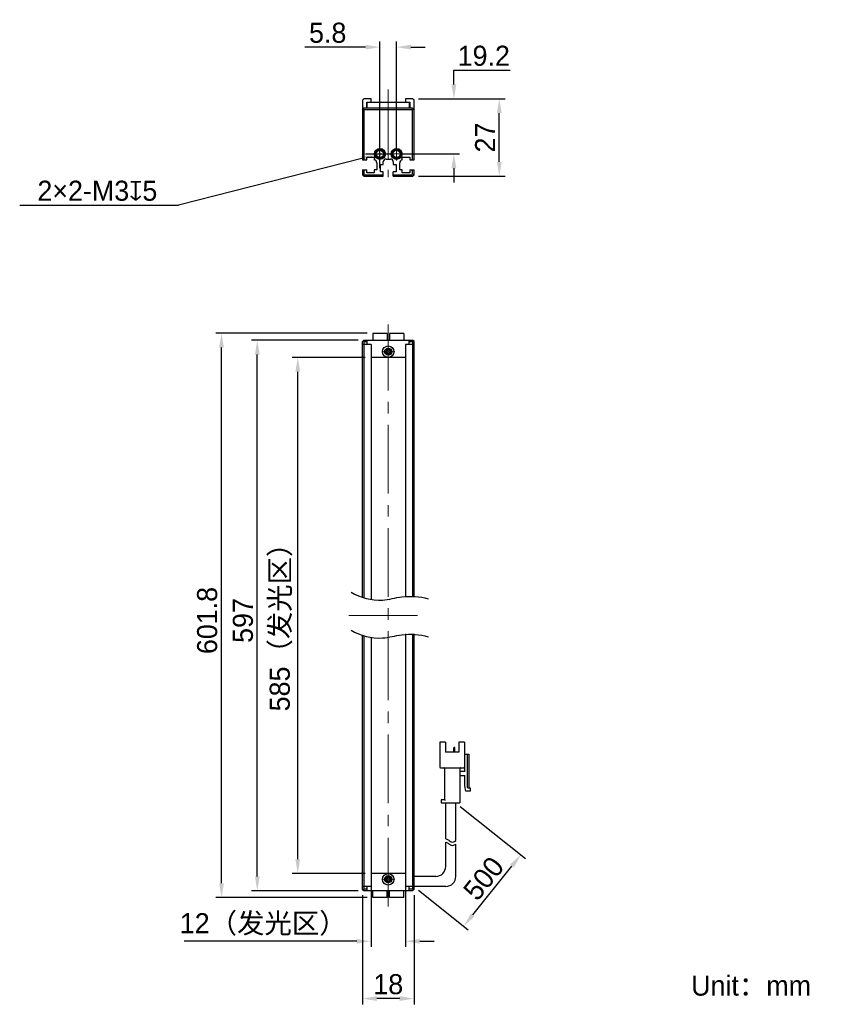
# Model space of a CAD drawing. Header units: millimetres. Extents: x 61 to 201, y 69 to 241.
import ezdxf

# ---------------------------------------------------------------- set-up
doc = ezdxf.new("R2010")
doc.units = ezdxf.units.MM
doc.header["$PDSIZE"] = -5
doc.linetypes.add('点画线', pattern=[18, 12, -2, 2, -2])
for name, color, linetype, lineweight in [('中心线层', 1, '点画线', 18), ('标注', 3, 'Continuous', 25), ('粗实线', 7, 'Continuous', 30), ('粗实线层', 7, 'Continuous', 35)]:
    doc.layers.add(name, color=color, linetype=linetype, lineweight=lineweight)
doc.styles.add('标准', font='txt', dxfattribs={"width": 0.667})
doc.dimstyles.new('CST Standard', dxfattribs={"dimtxt": 3.5, "dimasz": 2.5, "dimexe": 1, "dimexo": 1, "dimgap": 0.6, "dimtad": 1, "dimtoh": 1, "dimdsep": 46, "dimtxsty": 'Standard', "dimcen": -2.5, "dimdle": 5, "dimadec": 0, "dimazin": 2, "dimtfac": 1, "dimtofl": 0, "dimtmove": 0, "dimatfit": 0, "dimfxl": 1, "dimtolj": 1, "dimarcsym": 0})

# ---------------------------------------------------------------- blocks, each defined once
blk = doc.blocks.new('*X1')
at = {"layer": 'Defpoints', "color": 0}
for p in [(129.97, 227.17), (137.16, 227.17), (127.17, 217.57)]:
    blk.add_point(p, dxfattribs=at)
at = {"layer": '标注', "color": 9, "linetype": 'Continuous', "lineweight": -2, "ltscale": 3}
for p, q in [((137.16, 232.17), (146.98, 232.17)), ((137.16, 229.67), (137.16, 232.17)), ((137.16, 215.07), (137.16, 212.57))]:
    blk.add_line(p, q, dxfattribs=at)
at = {"layer": '标注', "color": 0, "linetype": 'Continuous', "lineweight": -2, "ltscale": 3}
for p, q in [((130.97, 227.17), (138.16, 227.17)), ((128.17, 217.57), (138.16, 217.57))]:
    blk.add_line(p, q, dxfattribs=at)
at = {"layer": '标注', "color": 9}
for points in [[(136.74, 229.67), (137.58, 229.67), (137.16, 227.17)], [(137.58, 215.07), (136.74, 215.07), (137.16, 217.57)]]:
    blk.add_solid(points, dxfattribs=at)
at = {"layer": '标注', "color": 7, "insert": (142.37, 234.66), "char_height": 3.5, "attachment_point": 5}
blk.add_mtext('\\A1;\\A1;{\\fFZLanTingHei-R-GBK|b0|i0|c134|p2;19.2}', dxfattribs=at)
blk = doc.blocks.new('*X2')
at = {"layer": 'Defpoints', "color": 0}
for p in [(127.17, 236.18), (124.27, 217.57), (127.17, 217.57)]:
    blk.add_point(p, dxfattribs=at)
at = {"layer": '标注', "color": 0, "linetype": 'Continuous', "lineweight": -2, "ltscale": 3}
for p, q in [((124.27, 218.57), (124.27, 237.18)), ((127.17, 218.57), (127.17, 237.18))]:
    blk.add_line(p, q, dxfattribs=at)
at = {"layer": '标注', "color": 9, "linetype": 'Continuous', "lineweight": -2, "ltscale": 3}
for p, q in [((121.77, 236.18), (111.18, 236.18)), ((129.67, 236.18), (132.17, 236.18))]:
    blk.add_line(p, q, dxfattribs=at)
at = {"layer": '标注', "color": 9}
for points in [[(121.77, 235.77), (121.77, 236.6), (124.27, 236.18)], [(129.67, 236.6), (129.67, 235.77), (127.17, 236.18)]]:
    blk.add_solid(points, dxfattribs=at)
at = {"layer": '标注', "color": 7, "insert": (115.17, 238.67), "char_height": 3.5, "attachment_point": 5}
blk.add_mtext('\\A1;\\A1;{\\fFZLanTingHei-R-GBK|b0|i0|c134|p2;5.8}', dxfattribs=at)
blk = doc.blocks.new('*X3')
at = {"layer": 'Defpoints', "color": 0}
for p in [(109.95, 182.08), (122.72, 182.08), (122.72, 92.08)]:
    blk.add_point(p, dxfattribs=at)
at = {"layer": '标注', "color": 0, "linetype": 'Continuous', "lineweight": -2, "ltscale": 3}
for p, q in [((121.72, 182.08), (108.95, 182.08)), ((121.72, 92.08), (108.95, 92.08))]:
    blk.add_line(p, q, dxfattribs=at)
at = {"layer": '标注', "color": 9, "linetype": 'Continuous', "lineweight": -2, "ltscale": 3}
blk.add_line((109.95, 94.58), (109.95, 179.58), dxfattribs=at)
at = {"layer": '标注', "color": 9}
for points in [[(110.37, 179.58), (109.54, 179.58), (109.95, 182.08)], [(109.54, 94.58), (110.37, 94.58), (109.95, 92.08)]]:
    blk.add_solid(points, dxfattribs=at)
at = {"layer": '标注', "color": 7, "insert": (107.04, 136.2), "char_height": 3.5, "attachment_point": 5, "rotation": 90}
blk.add_mtext('\\A1;{\\fFZLanTingHei-R-GBK|b0|i0|c134|p2;585（发光区）}', dxfattribs=at)
blk = doc.blocks.new('*X4')
at = {"layer": 'Defpoints', "color": 0}
for p in [(102.9, 185.08), (121.47, 185.08), (121.47, 89.08)]:
    blk.add_point(p, dxfattribs=at)
at = {"layer": '标注', "color": 0, "linetype": 'Continuous', "lineweight": -2, "ltscale": 3}
for p, q in [((120.47, 185.08), (101.9, 185.08)), ((120.47, 89.08), (101.9, 89.08))]:
    blk.add_line(p, q, dxfattribs=at)
at = {"layer": '标注', "color": 9, "linetype": 'Continuous', "lineweight": -2, "ltscale": 3}
blk.add_line((102.9, 91.58), (102.9, 182.58), dxfattribs=at)
at = {"layer": '标注', "color": 9}
for points in [[(103.32, 182.58), (102.49, 182.58), (102.9, 185.08)], [(102.49, 91.58), (103.32, 91.58), (102.9, 89.08)]]:
    blk.add_solid(points, dxfattribs=at)
at = {"layer": '标注', "color": 7, "insert": (100.41, 136.2), "char_height": 3.5, "attachment_point": 5, "rotation": 90}
blk.add_mtext('\\A1;{\\fFZLanTingHei-R-GBK|b0|i0|c134|p2;597}', dxfattribs=at)
blk = doc.blocks.new('*X5')
at = {"layer": 'Defpoints', "color": 0}
for p in [(122.72, 92.08), (128.72, 92.08), (122.72, 80.27)]:
    blk.add_point(p, dxfattribs=at)
at = {"layer": '标注', "color": 0, "linetype": 'Continuous', "lineweight": -2, "ltscale": 3}
for p, q in [((122.72, 91.08), (122.72, 79.27)), ((128.72, 91.08), (128.72, 79.27))]:
    blk.add_line(p, q, dxfattribs=at)
at = {"layer": '标注', "color": 9, "linetype": 'Continuous', "lineweight": -2, "ltscale": 3}
for p, q in [((120.22, 80.27), (90.15, 80.27)), ((131.22, 80.27), (133.72, 80.27))]:
    blk.add_line(p, q, dxfattribs=at)
at = {"layer": '标注', "color": 9}
for points in [[(120.22, 79.85), (120.22, 80.68), (122.72, 80.27)], [(131.22, 80.68), (131.22, 79.85), (128.72, 80.27)]]:
    blk.add_solid(points, dxfattribs=at)
at = {"layer": '标注', "color": 7, "insert": (103.93, 83.19), "char_height": 3.5, "attachment_point": 5}
blk.add_mtext('\\A1;\\A1;{\\fFZLanTingHei-R-GBK|b0|i0|c134|p2;12（发光区）}', dxfattribs=at)
blk = doc.blocks.new('*X6')
at = {"layer": 'Defpoints', "color": 0}
for p in [(121.22, 89.33), (130.22, 89.33), (121.22, 70.27)]:
    blk.add_point(p, dxfattribs=at)
at = {"layer": '标注', "color": 0, "linetype": 'Continuous', "lineweight": -2, "ltscale": 3}
for p, q in [((121.22, 88.33), (121.22, 69.27)), ((130.22, 88.33), (130.22, 69.27))]:
    blk.add_line(p, q, dxfattribs=at)
at = {"layer": '标注', "color": 9, "linetype": 'Continuous', "lineweight": -2, "ltscale": 3}
blk.add_line((127.72, 70.27), (123.72, 70.27), dxfattribs=at)
at = {"layer": '标注', "color": 9}
for points in [[(123.72, 70.69), (123.72, 69.86), (121.22, 70.27)], [(127.72, 69.86), (127.72, 70.69), (130.22, 70.27)]]:
    blk.add_solid(points, dxfattribs=at)
at = {"layer": '标注', "color": 7, "insert": (125.72, 72.76), "char_height": 3.5, "attachment_point": 5}
blk.add_mtext('\\A1;\\A1;{\\fFZLanTingHei-R-GBK|b0|i0|c134|p2;18}', dxfattribs=at)
blk = doc.blocks.new('*X7')
at = {"layer": 'Defpoints', "color": 0}
for p in [(96.67, 186.28), (123.02, 186.28), (123.02, 87.88)]:
    blk.add_point(p, dxfattribs=at)
at = {"layer": '标注', "color": 0, "linetype": 'Continuous', "lineweight": -2, "ltscale": 3}
for p, q in [((122.02, 186.28), (95.67, 186.28)), ((122.02, 87.88), (95.67, 87.88))]:
    blk.add_line(p, q, dxfattribs=at)
at = {"layer": '标注', "color": 9, "linetype": 'Continuous', "lineweight": -2, "ltscale": 3}
blk.add_line((96.67, 90.38), (96.67, 183.78), dxfattribs=at)
at = {"layer": '标注', "color": 9}
for points in [[(97.08, 183.78), (96.25, 183.78), (96.67, 186.28)], [(96.25, 90.38), (97.08, 90.38), (96.67, 87.88)]]:
    blk.add_solid(points, dxfattribs=at)
at = {"layer": '标注', "color": 7, "insert": (94.18, 136.2), "char_height": 3.5, "attachment_point": 5, "rotation": 90}
blk.add_mtext('\\A1;{\\fFZLanTingHei-R-GBK|b0|i0|c134|p2;601.8}', dxfattribs=at)
blk = doc.blocks.new('*X8')
at = {"layer": 'Defpoints', "color": 0}
for p in [(123.54, 217.38), (124.99, 217.75)]:
    blk.add_point(p, dxfattribs=at)
at = {"layer": '标注', "color": 0, "linetype": 'Continuous', "ltscale": 3}
for p, q in [((124.27, 215.07), (124.27, 220.07)), ((121.77, 217.57), (126.77, 217.57))]:
    blk.add_line(p, q, dxfattribs=at)
at = {"layer": '标注', "color": 9, "linetype": 'Continuous', "lineweight": -2, "ltscale": 3}
for p in [(121.12, 216.77), (61.5, 208.63)]:
    blk.add_line(p, (89.15, 208.63), dxfattribs=at)
at = {"layer": '标注', "color": 9}
blk.add_solid([(121.22, 216.36), (121.02, 217.17), (123.54, 217.38)], dxfattribs=at)
at = {"layer": '标注', "color": 7, "insert": (75.03, 211.12), "char_height": 3.5, "attachment_point": 5}
blk.add_mtext('\\A1;\\A1;{\\fFZLanTingHei-R-GBK|b0|i0|c134|p2;2×2-M3\\Fgdt.shx|c168;x\\fFZLanTingHei-R-GBK|b0|i0|c134|p2;5\\P}', dxfattribs=at)
blk = doc.blocks.new('*X9')
at = {"layer": 'Defpoints', "color": 0}
for p in [(137.5, 104.41), (148.83, 95.34), (130.22, 89.83)]:
    blk.add_point(p, dxfattribs=at)
at = {"layer": '标注', "color": 0, "linetype": 'Continuous', "lineweight": -2, "ltscale": 3}
for p, q in [((138.28, 103.78), (149.61, 94.72)), ((131, 89.2), (139.66, 82.27))]:
    blk.add_line(p, q, dxfattribs=at)
at = {"layer": '标注', "color": 9, "linetype": 'Continuous', "lineweight": -2, "ltscale": 3}
blk.add_line((140.44, 84.85), (147.27, 93.39), dxfattribs=at)
at = {"layer": '标注', "color": 9}
for points in [[(147.6, 93.13), (146.94, 93.65), (148.83, 95.34)], [(140.11, 85.11), (140.76, 84.59), (138.88, 82.9)]]:
    blk.add_solid(points, dxfattribs=at)
at = {"layer": '标注', "color": 7, "insert": (142.35, 91.22), "char_height": 3.5, "attachment_point": 5, "rotation": 51.3402}
blk.add_mtext('\\A1;{\\fFZLanTingHei-R-GBK|b0|i0|c134|p2;500}', dxfattribs=at)
blk = doc.blocks.new('*X10')
at = {"layer": 'Defpoints', "color": 0}
for p in [(129.97, 227.17), (145.07, 227.17), (129.97, 213.67)]:
    blk.add_point(p, dxfattribs=at)
at = {"layer": '标注', "color": 0, "linetype": 'Continuous', "lineweight": -2, "ltscale": 3}
for p, q in [((130.97, 227.17), (146.07, 227.17)), ((130.97, 213.67), (146.07, 213.67))]:
    blk.add_line(p, q, dxfattribs=at)
at = {"layer": '标注', "color": 9, "linetype": 'Continuous', "lineweight": -2, "ltscale": 3}
blk.add_line((145.07, 216.17), (145.07, 224.67), dxfattribs=at)
at = {"layer": '标注', "color": 9}
for points in [[(145.49, 224.67), (144.66, 224.67), (145.07, 227.17)], [(144.66, 216.17), (145.49, 216.17), (145.07, 213.67)]]:
    blk.add_solid(points, dxfattribs=at)
at = {"layer": '标注', "color": 7, "insert": (142.6, 220.42), "char_height": 3.5, "attachment_point": 5, "rotation": 90}
blk.add_mtext('\\A1;\\A1;{\\fFZLanTingHei-R-GBK|b0|i0|c134|p2;27}', dxfattribs=at)

msp = doc.modelspace()

# ---------------------------------------------------------------- linework, layer by layer
at = {"layer": '中心线层', "color": 0}
for p, q in [((125.7182, 228.7871), (125.7182, 213.5175)), ((124.2682, 216.4263), (124.2682, 218.7088)), ((127.1682, 216.4263), (127.1682, 218.7088)), ((125.4095, 217.5675), (123.1269, 217.5675)), ((125.4095, 217.5675), (123.5432, 217.5675)), ((128.3095, 217.5675), (126.0269, 217.5675)), ((128.3095, 217.5675), (126.4432, 217.5675)), ((125.7182, 86.3256), (125.7182, 187.8256)), ((125.7182, 184.2169), (125.7182, 182.3506)), ((125.7182, 184.2169), (125.7182, 181.9343)), ((126.8595, 183.0756), (124.5769, 183.0756)), ((118.8238, 137.0756), (132.6126, 137.0756)), ((126.8595, 91.0756), (124.5769, 91.0756)), ((125.7182, 92.2169), (125.7182, 90.3506)), ((125.7182, 92.2169), (125.7182, 89.9343))]:
    msp.add_line(p, q, dxfattribs=at)
at = {"layer": '粗实线', "color": 0, "ltscale": 3}
for p, q in [((121.4682, 227.1675), (121.2182, 226.9175)), ((121.2182, 226.9175), (121.2182, 216.5175)), ((122.7182, 227.1675), (121.4682, 227.1675)), ((122.7182, 226.5675), (122.7182, 227.1675)), ((128.7182, 227.1675), (128.7182, 226.5675)), ((129.9682, 227.1675), (128.7182, 227.1675)), ((130.2182, 226.9175), (129.9682, 227.1675)), ((130.2182, 216.5175), (130.2182, 226.9175)), ((121.4682, 225.5168), (121.2182, 225.2668)), ((121.3432, 225.3918), (121.4682, 225.2668)), ((129.9682, 225.5162), (121.4682, 225.5168)), ((121.4682, 225.2668), (121.4682, 216.5175)), ((129.9682, 225.2662), (121.4682, 225.2668)), ((121.9682, 225.5162), (121.9682, 226.5675)), ((121.9682, 226.5675), (129.4682, 226.5675)), ((122.0682, 225.5668), (122.0682, 226.5675)), ((129.3682, 225.5662), (122.0682, 225.5668)), ((129.3682, 226.5675), (129.3682, 225.5662)), ((129.4682, 226.5675), (129.4682, 225.5162)), ((130.2182, 225.2662), (129.9682, 225.5162)), ((130.0932, 225.3912), (129.9682, 225.2662)), ((129.9682, 216.5175), (129.9682, 225.2662)), ((121.2182, 216.5175), (121.9682, 216.5175)), ((121.9682, 216.5175), (121.9682, 217.0175)), ((121.9682, 217.0175), (123.2682, 217.0175)), ((123.2682, 217.0175), (123.2682, 216.5175)), ((125.3432, 216.6675), (126.0932, 216.6675)), ((128.1682, 217.0175), (129.4682, 217.0175)), ((128.1682, 216.5175), (128.1682, 217.0175)), ((129.4682, 217.0175), (129.4682, 216.5175)), ((129.4682, 216.5175), (130.2182, 216.5175)), ((121.2182, 214.7675), (121.9682, 214.7675)), ((121.2182, 214.7675), (121.2182, 213.9175)), ((121.4682, 214.7675), (121.4682, 214.0211)), ((121.9682, 214.2675), (121.9682, 214.7675)), ((123.7182, 214.7675), (123.2682, 214.7675)), ((123.2682, 214.7675), (123.2682, 214.2675)), ((123.7182, 216.02), (123.7182, 214.7675)), ((124.3432, 215.7175), (124.8432, 215.7175)), ((124.3432, 214.4175), (124.3432, 215.7175)), ((124.8432, 215.7175), (124.8432, 216.1675)), ((126.5932, 216.1675), (126.5932, 215.7175)), ((126.5932, 215.7175), (127.0932, 215.7175)), ((127.0932, 215.7175), (127.0932, 214.4175)), ((127.7182, 214.7675), (127.7182, 216.02)), ((128.1682, 214.7675), (127.7182, 214.7675)), ((128.1682, 214.2675), (128.1682, 214.7675)), ((129.4682, 214.7675), (130.2182, 214.7675)), ((129.4682, 214.7675), (129.4682, 214.2675)), ((129.9682, 214.0211), (129.9682, 214.7675)), ((130.2182, 213.9175), (130.2182, 214.7675)), ((121.2182, 213.9175), (121.4682, 214.0211)), ((121.2182, 213.9175), (121.4682, 213.6675)), ((121.4682, 214.0211), (121.5717, 213.9175)), ((121.4682, 213.6675), (121.5717, 213.9175)), ((121.4682, 213.6675), (124.8432, 213.6675)), ((121.5717, 213.9175), (124.8432, 213.9175)), ((123.2682, 214.2675), (121.9682, 214.2675)), ((124.8432, 214.4175), (124.3432, 214.4175)), ((124.8432, 213.6675), (124.8432, 214.4175)), ((127.0932, 214.4175), (126.5932, 214.4175)), ((126.5932, 213.6675), (126.5932, 214.4175)), ((126.5932, 213.9175), (129.8646, 213.9175)), ((126.5932, 213.6675), (129.9682, 213.6675)), ((129.4682, 214.2675), (128.1682, 214.2675)), ((129.8646, 213.9175), (129.9682, 214.0211)), ((129.9682, 213.6675), (129.8646, 213.9175)), ((130.2182, 213.9175), (129.9682, 214.0211)), ((129.9682, 213.6675), (130.2182, 213.9175)), ((123.0182, 186.2756), (123.0182, 185.0756)), ((125.5182, 186.2756), (123.0182, 186.2756)), ((125.5182, 186.2756), (125.5182, 185.0756)), ((125.9182, 186.2756), (125.9182, 185.0756)), ((128.4182, 186.2756), (125.9182, 186.2756)), ((128.4182, 186.2756), (128.4182, 185.0756)), ((121.2182, 184.8256), (121.4682, 185.0756)), ((121.2182, 140.1935), (121.2182, 184.8256)), ((122.7182, 184.3256), (121.2182, 184.3256)), ((121.3432, 184.9506), (121.4681, 184.8256)), ((121.4681, 184.8256), (122.0682, 184.8256)), ((121.4681, 184.8256), (121.4682, 140.1063)), ((121.4682, 185.0756), (129.9682, 185.0756)), ((122.0682, 184.3256), (122.0682, 185.0756)), ((122.7182, 184.3256), (122.7182, 139.7771)), ((130.2182, 184.3256), (128.7182, 184.3256)), ((128.7182, 184.3256), (128.7182, 140.4943)), ((129.3682, 184.3256), (129.3682, 185.0756)), ((129.3682, 184.8256), (129.9682, 184.8256)), ((130.2182, 184.8256), (129.9682, 185.0756)), ((129.9682, 184.8256), (130.0932, 184.9506)), ((129.9682, 184.8256), (129.9682, 140.4883)), ((130.2182, 140.4674), (130.2182, 184.8256)), ((128.7182, 182.0756), (122.7182, 182.0756)), ((121.2182, 89.3256), (121.2182, 133.5748)), ((121.4682, 133.4877), (121.4682, 89.3256)), ((122.7182, 133.1584), (122.7182, 89.8256)), ((128.7182, 133.8756), (128.7182, 89.8256)), ((129.9682, 133.8696), (129.9682, 89.3256)), ((130.2182, 89.3256), (130.2182, 133.8488)), ((135.6875, 114.9673), (134.6958, 114.9673)), ((134.6958, 114.9673), (134.6958, 110.6506)), ((135.6875, 114.9673), (135.6875, 113.2173)), ((137.1455, 113.2173), (137.1455, 114.0223)), ((137.2916, 114.0806), (137.2038, 114.0806)), ((137.35, 113.2173), (137.35, 114.0223)), ((139.0125, 114.9673), (138.0208, 114.9673)), ((138.0208, 114.9673), (138.0208, 113.2173)), ((139.0125, 114.9673), (139.0125, 110.6506)), ((138.0208, 113.2173), (135.6875, 113.2173)), ((139.0125, 112.8673), (139.7708, 112.8673)), ((139.0708, 112.1673), (139.0125, 112.1673)), ((139.0708, 109.8339), (139.0708, 112.8673)), ((139.4791, 112.8673), (139.4791, 107.1506)), ((139.7708, 112.8673), (139.7708, 107.0339)), ((134.8125, 110.5339), (138.8958, 110.5339)), ((135.5125, 110.4173), (135.5125, 104.9923)), ((138.1958, 110.4173), (138.1958, 104.4089)), ((138.3125, 109.9506), (139.0708, 109.9506)), ((139.0708, 109.1339), (138.3125, 109.1339)), ((139.0708, 107.3839), (139.0708, 109.2506)), ((139.2458, 106.4506), (139.0708, 107.3839)), ((140.0041, 106.4506), (139.2458, 106.4506)), ((139.5958, 107.0339), (140.0041, 107.0339)), ((140.0041, 107.0339), (140.0041, 106.4506)), ((134.9291, 104.8756), (134.9291, 104.4089)), ((135.0458, 104.9923), (135.5125, 104.9923)), ((134.9291, 104.4089), (138.1958, 104.4089)), ((135.7458, 98.1316), (135.7458, 104.4089)), ((137.4958, 97.8125), (137.4958, 104.4089)), ((135.7458, 93.3256), (135.7458, 97.5331)), ((137.4958, 91.5756), (137.4958, 97.2139)), ((128.7182, 92.0756), (122.7182, 92.0756)), ((133.9958, 91.5756), (130.2182, 91.5756)), ((122.7182, 89.8256), (121.2182, 89.8256)), ((121.4682, 89.0756), (121.2182, 89.3256)), ((121.4682, 89.3256), (121.3432, 89.2006)), ((122.0682, 89.3256), (121.4682, 89.3256)), ((122.0682, 89.0756), (122.0682, 89.8256)), ((130.2182, 89.8256), (128.7182, 89.8256)), ((129.3682, 89.0756), (129.3682, 89.8256)), ((129.9682, 89.3256), (129.3682, 89.3256)), ((130.2182, 89.3256), (129.9682, 89.0756)), ((130.0932, 89.2006), (129.9682, 89.3256)), ((135.7458, 89.8256), (130.2182, 89.8256)), ((129.9682, 89.0756), (121.4682, 89.0756)), ((123.0182, 87.8756), (123.0182, 89.0756)), ((125.5182, 87.8756), (123.0182, 87.8756)), ((125.5182, 87.8756), (125.5182, 89.0756)), ((125.9182, 87.8756), (125.9182, 89.0756)), ((128.4182, 87.8756), (125.9182, 87.8756)), ((128.4182, 87.8756), (128.4182, 89.0756))]:
    msp.add_line(p, q, dxfattribs=at)
for centre, radius in [((124.2682, 217.5675), 0.95), ((124.2682, 217.5675), 0.8), ((124.2682, 217.5675), 0.625), ((127.1682, 217.5675), 0.95), ((127.1682, 217.5675), 0.8), ((127.1682, 217.5675), 0.625), ((125.7184, 183.0756), 1), ((125.7181, 183.0756), 0.625), ((125.7182, 183.0756), 0.4), ((125.718, 91.0756), 1), ((125.7183, 91.0756), 0.625), ((125.7182, 91.0756), 0.4)]:
    msp.add_circle(centre, radius, dxfattribs=at)
for centre, radius, start, end in [((124.2682, 217.5675), 0.75, 255, 195), ((127.1682, 217.5675), 0.75, 255, 195), ((123.2182, 216.02), 0.5, 360, 84.26083), ((125.3432, 216.1675), 0.5, 90, 180), ((126.0932, 216.1675), 0.5, 0, 90), ((128.2182, 216.02), 0.5, 95.73917, 180), ((125.7182, 183.0756), 0.5, 165, 105), ((125.7184, 183.0756), 0.3667, 25.932154, 154.217671), ((125.7184, 183.0756), 0.3667, 205.782329, 334.067846), ((137.2038, 114.0223), 0.0583, 90, 180), ((137.2916, 114.0223), 0.0583, 0, 90), ((134.8125, 110.6506), 0.1167, 180, 270), ((135.3958, 110.4173), 0.1167, 0, 90), ((138.3125, 110.4173), 0.1167, 90, 180), ((138.3125, 110.0673), 0.1167, 180, 270), ((138.8958, 110.6506), 0.1167, 270, 0), ((138.3125, 109.0173), 0.1167, 90, 180), ((139.5958, 107.1506), 0.1167, 180, 270), ((135.0458, 104.8756), 0.1167, 90, 180), ((133.9958, 93.3256), 1.75, 270, 360), ((125.7182, 91.0756), 0.5, 345, 285), ((125.718, 91.0756), 0.3667, 25.782329, 154.067846), ((135.7458, 91.5756), 1.75, 270, 0), ((125.718, 91.0756), 0.3667, 205.932154, 334.217671)]:
    msp.add_arc(centre, radius, start, end, dxfattribs=at)
for points, knots in [([(125.3882, 183.2351), (125.3763, 183.2105), (125.3602, 183.1576), (125.3553, 183.1029), (125.3553, 183.0756)], [0, 0, 0, 0, 505.04981203, 1010.58343926, 1010.58343926, 1010.58343926, 1010.58343926]), ([(125.3553, 183.0756), (125.3553, 183.0483), (125.3602, 182.9936), (125.3763, 182.9407), (125.3882, 182.9161)], [0, 0, 0, 0, 505.14111915, 1009.80603538, 1009.80603538, 1009.80603538, 1009.80603538]), ([(126.0814, 183.0756), (126.0814, 183.1031), (126.0764, 183.1581), (126.0602, 183.2113), (126.0482, 183.2359)], [0, 0, 0, 0, 506.05655016, 1011.6253862, 1011.6253862, 1011.6253862, 1011.6253862]), ([(126.0482, 182.9152), (126.0602, 182.9399), (126.0764, 182.9931), (126.0814, 183.0481), (126.0814, 183.0756)], [0, 0, 0, 0, 505.17585183, 1010.84662206, 1010.84662206, 1010.84662206, 1010.84662206]), ([(119.2317, 141.1192), (120.8637, 140.1918), (124.0228, 139.3137), (128.4344, 140.6184), (131.1982, 140.396), (132.6826, 139.9983)], [0, 0, 0, 0, 460.34670104, 740.66788496, 1117.53661954, 1117.53661954, 1117.53661954, 1117.53661954]), ([(119.2317, 134.5005), (120.8637, 133.5732), (124.0228, 132.695), (128.4344, 133.9997), (131.1982, 133.7774), (132.6826, 133.3796)], [0, 0, 0, 0, 448.42412458, 721.4852353, 1088.59339965, 1088.59339965, 1088.59339965, 1088.59339965]), ([(135.5125, 104.9923), (135.514, 104.9907), (135.5195, 104.9853), (135.5304, 104.9743), (135.5462, 104.9585), (135.5651, 104.9396), (135.5858, 104.9189), (135.6074, 104.8974), (135.6219, 104.8828), (135.6291, 104.8756)], [0, 0, 0, 0, 89.79575272, 318.17304708, 635.6741407, 1010.14906212, 1419.15425505, 1843.8597242, 2265.57043321, 2265.57043321, 2265.57043321, 2265.57043321]), ([(135.7458, 98.1316), (135.885, 98.1102), (136.2052, 97.994), (136.7561, 97.4374), (137.2164, 97.6131), (137.4958, 97.8125)], [0, 0, 0, 0, 245.09492778, 577.44314536, 1065.02316702, 1065.02316702, 1065.02316702, 1065.02316702]), ([(135.7458, 97.5331), (135.885, 97.5117), (136.2052, 97.3954), (136.7561, 96.8388), (137.2164, 97.0146), (137.4958, 97.2139)], [0, 0, 0, 0, 244.83868149, 576.83942963, 1063.90968728, 1063.90968728, 1063.90968728, 1063.90968728]), ([(125.3882, 91.2359), (125.3762, 91.2113), (125.36, 91.1581), (125.355, 91.1031), (125.355, 91.0756)], [0, 0, 0, 0, 349.58453149, 699.51154928, 699.51154928, 699.51154928, 699.51154928]), ([(125.355, 91.0756), (125.355, 91.0481), (125.36, 90.9931), (125.3762, 90.9399), (125.3882, 90.9152)], [0, 0, 0, 0, 349.78235465, 699.2276051, 699.2276051, 699.2276051, 699.2276051]), ([(126.0811, 91.0756), (126.0811, 91.1029), (126.0761, 91.1576), (126.0601, 91.2105), (126.0482, 91.2351)], [0, 0, 0, 0, 351.5536731, 702.77593211, 702.77593211, 702.77593211, 702.77593211]), ([(126.0482, 90.9161), (126.0601, 90.9407), (126.0761, 90.9936), (126.0811, 91.0483), (126.0811, 91.0756)], [0, 0, 0, 0, 351.08095868, 702.49823727, 702.49823727, 702.49823727, 702.49823727])]:
    msp.add_open_spline(points, degree=3, knots=knots, dxfattribs=at)

# ---------------------------------------------------------------- texts
at = {"layer": '粗实线层', "color": 0, "insert": (178.5032, 74.2834), "char_height": 3.5, "width": 42.992139, "attachment_point": 1, "style": '标准'}
msp.add_mtext('{\\W1;\\fFZLanTingHei-R-GBK|b0|i0|c134|p2;Unit：mm}', dxfattribs=at)

# ---------------------------------------------------------------- dimensions: what is measured, and where the dimension line sits
at = {"layer": '标注', "color": 0, "ltscale": 3}
for base, p1, p2, override, picture, middle in [((127.1682, 236.1836), (124.2682, 217.5675), (127.1682, 217.5675), {"dimlfac": 2, "dimtxsty": 'Standard', "dimsah": 1, "dimclrd": 9, "dimclrt": 7, "dimtzin": 8}, '*X2', (115.1682, 236.1836)), ((122.7182, 80.2676), (128.7182, 92.0756), (122.7182, 92.0756), {"dimlfac": 2, "dimpost": '（发光区）', "dimtxsty": 'Standard', "dimsah": 1, "dimclrd": 9, "dimclrt": 7, "dimtzin": 8}, '*X5', (103.9336, 80.2676))]:
    dim = msp.add_linear_dim(base=base, p1=p1, p2=p2, text='\\A1;{\\fFZLanTingHei-R-GBK|b0|i0|c134|p2;<>}', dimstyle='CST Standard', override=override, dxfattribs=at)
    dim.commit()
    dim.dimension.update_dxf_attribs({"geometry": picture, "text_midpoint": middle, "dimtype": 160})
for base, p1, picture, middle in [((137.161, 227.1675), (127.1682, 217.5675), '*X1', (142.3696, 234.6641)), ((145.0721, 227.1675), (129.9682, 213.6675), '*X10', (142.6029, 220.4175))]:
    dim = msp.add_linear_dim(base=base, p1=p1, p2=(129.9682, 227.1675), angle=90, text='\\A1;{\\fFZLanTingHei-R-GBK|b0|i0|c134|p2;<>}', dimstyle='CST Standard', override={"dimlfac": 2, "dimtxsty": 'Standard', "dimsah": 1, "dimclrd": 9, "dimclrt": 7, "dimtzin": 8}, dxfattribs=at)
    dim.commit()
    dim.dimension.update_dxf_attribs({"geometry": picture, "text_midpoint": middle})
dim = msp.add_diameter_dim_2p(p1=(124.995, 217.7526), p2=(123.5414, 217.3824), text='\\A1;{\\fFZLanTingHei-R-GBK|b0|i0|c134|p2;2×2-M3\\Fgdt.shx|c168;x\\fFZLanTingHei-R-GBK|b0|i0|c134|p2;5\\P}', dimstyle='CST Standard', override={"dimlfac": 2, "dimpost": '2×2-M<>{\\fcxgdtshp;b}5\\X(此处端板螺丝可根据需要拆装)', "dimtxsty": 'Standard', "dimsah": 1, "dimclrd": 9, "dimclrt": 7, "dimtzin": 8}, dxfattribs=at)
dim.commit()
dim.dimension.update_dxf_attribs({"geometry": '*X8', "text_midpoint": (89.1524, 208.6251), "dimtype": 163})
for base, p1, p2, angle, text, override, picture, middle in [((96.6662, 186.2756), (123.0182, 87.8756), (123.0182, 186.2756), 90, '{\\fFZLanTingHei-R-GBK|b0|i0|c134|p2;601.8}', {"dimlfac": 2, "dimtxsty": 'Standard', "dimsah": 1, "dimclrd": 9, "dimclrt": 7, "dimtzin": 8}, '*X7', (96.6662, 136.2031)), ((102.9047, 185.0756), (121.4682, 89.0756), (121.4682, 185.0756), 90, '{\\fFZLanTingHei-R-GBK|b0|i0|c134|p2;597}', {"dimlfac": 2, "dimtxsty": 'Standard', "dimsah": 1, "dimclrd": 9, "dimclrt": 7, "dimtzin": 8}, '*X4', (102.9047, 136.2031)), ((109.9538, 182.0756), (122.7182, 92.0756), (122.7182, 182.0756), 90, '{\\fFZLanTingHei-R-GBK|b0|i0|c134|p2;585（发光区）}', {"dimlfac": 2, "dimtxsty": 'Standard', "dimsah": 1, "dimclrd": 9, "dimclrt": 7, "dimtzin": 8}, '*X3', (109.9538, 136.2031)), ((148.8314, 95.3404), (130.2182, 89.8256), (137.4958, 104.4089), 51.340192, '{\\fFZLanTingHei-R-GBK|b0|i0|c134|p2;500}', {"dimlfac": 2, "dimtxsty": 'Standard', "dimsah": 1, "dimclrd": 9, "dimclrt": 7, "dimtzin": 0}, '*X9', (144.2883, 89.6616))]:
    dim = msp.add_linear_dim(base=base, p1=p1, p2=p2, angle=angle, text=text, dimstyle='CST Standard', override=override, dxfattribs=at)
    dim.commit()
    dim.dimension.update_dxf_attribs({"geometry": picture, "text_midpoint": middle, "dimtype": 160})
dim = msp.add_linear_dim(base=(121.2182, 70.2746), p1=(130.2182, 89.3256), p2=(121.2182, 89.3256), text='\\A1;{\\fFZLanTingHei-R-GBK|b0|i0|c134|p2;<>}', dimstyle='CST Standard', override={"dimlfac": 2, "dimtxsty": 'Standard', "dimsah": 1, "dimclrd": 9, "dimclrt": 7, "dimtzin": 8}, dxfattribs=at)
dim.commit()
dim.dimension.update_dxf_attribs({"geometry": '*X6', "text_midpoint": (125.7182, 72.7621)})

doc.saveas('drawing.dxf')
